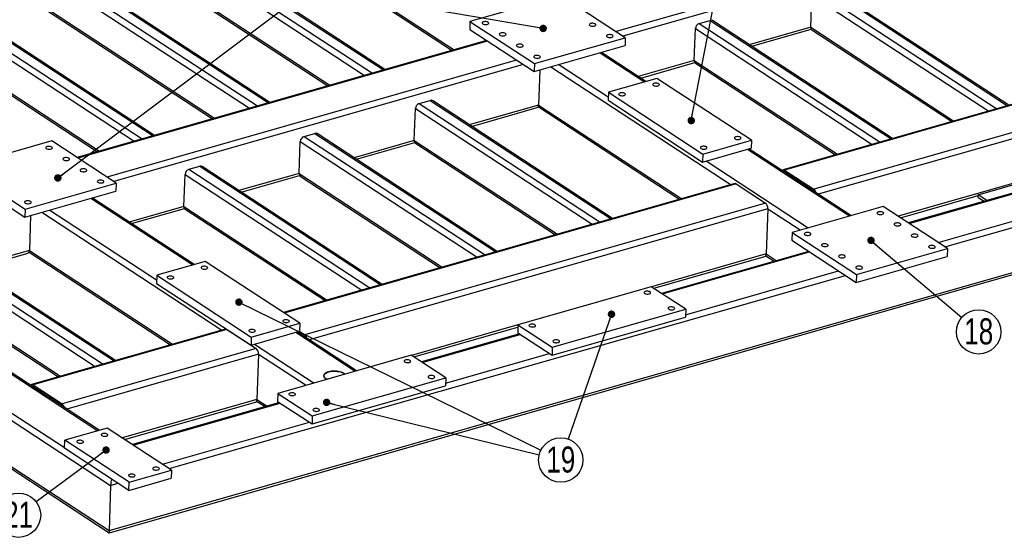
# Model space of a CAD drawing. Header units: millimetres. Extents: x 0 to 841, y 0 to 594.
# Tile 13 of 22: x 476 to 608, y 84 to 153. Entities that reach past the tile are written whole.
import ezdxf

# ---------------------------------------------------------------- set-up
doc = ezdxf.new("R2010")
doc.units = ezdxf.units.MM
doc.layers.add('NOTES', color=6, linetype='Continuous')
doc.layers.add('TRAIT-FORT', color=4, linetype='Continuous', lineweight=25)
doc.styles.add('SLDTEXTSTYLE0', font='TXT', dxfattribs={"width": 0.75})
doc.dimstyles.new('SLDDIMSTYLE7', dxfattribs={"dimtxt": 0.18, "dimasz": 1, "dimexe": 0, "dimexo": 0.0625, "dimgap": 0, "dimtad": 0, "dimtih": 1, "dimtoh": 1, "dimdec": 0, "dimrnd": 1e-09, "dimzin": 0, "dimdsep": 46, "dimtxsty": 'Standard', "dimblk1": 'DOT', "dimblk2": 'DOT', "dimsah": 1, "dimcen": 0.09, "dimadec": 0, "dimazin": 0, "dimtfac": 1, "dimtdec": 0, "dimtofl": 0, "dimtmove": 0, "dimatfit": 3, "dimldrblk": 'DOT', "dimfxl": 1, "dimfrac": 2, "dimtolj": 1, "dimtzin": 0, "dimarcsym": 0})

# ---------------------------------------------------------------- blocks, each defined once
blk = doc.blocks.new('_Dot')
at = {"color": 0, "linetype": 'ByBlock', "lineweight": -2}
blk.add_line((-0.5, 0), (-1, 0), dxfattribs=at)
at = {"color": 0, "linetype": 'ByBlock', "const_width": 0.5}
blk.add_lwpolyline([(-0.25, 0, 1), (0.25, 0, 1)], format="xyb", close=True, dxfattribs=at)
blk = doc.blocks.new('SW_NOTE_28')
at = {"layer": 'NOTES', "color": 0}
blk.add_circle((-0.98, -2.82), 2.98, dxfattribs=at)
at = {"layer": 'NOTES', "color": 0, "insert": (-0.97, -1), "char_height": 3.5, "attachment_point": 2, "style": 'SLDTEXTSTYLE0'}
blk.add_mtext('19', dxfattribs=at)
blk = doc.blocks.new('SW_NOTE_35')
at = {"layer": 'NOTES', "color": 0}
blk.add_circle((-2.39, -1.78), 2.98, dxfattribs=at)
at = {"layer": 'NOTES', "color": 0, "insert": (-2.38, 0.04), "char_height": 3.5, "attachment_point": 2, "style": 'SLDTEXTSTYLE0'}
blk.add_mtext('21', dxfattribs=at)
blk = doc.blocks.new('SW_NOTE_40')
at = {"layer": 'NOTES', "color": 0}
blk.add_circle((2.27, -1.93), 2.98, dxfattribs=at)
at = {"layer": 'NOTES', "color": 0, "insert": (2.28, -0.11), "char_height": 3.5, "attachment_point": 2, "style": 'SLDTEXTSTYLE0'}
blk.add_mtext('18', dxfattribs=at)

msp = doc.modelspace()

# ---------------------------------------------------------------- linework, layer by layer
at = {"layer": 'TRAIT-FORT', "lineweight": 25}
for p, q in [((354.84, 177.84), (487.74, 90.85)), ((354.62, 171.75), (487.53, 84.76)), ((354.91, 171.3), (487.56, 84.48)), ((615.74, 169.03), (555.75, 151.89)), ((616.66, 168.44), (556.66, 151.29)), ((493.16, 167.22), (524.46, 146.74)), ((524.64, 146.79), (493.47, 167.19)), ((491.19, 166.13), (521.92, 146.01)), ((491.69, 166.8), (522.99, 146.32)), ((507.7, 166.38), (533.68, 149.37)), ((507.75, 166.6), (533.96, 149.45)), ((475.69, 161.7), (506.43, 141.58)), ((476.2, 162.38), (507.5, 141.89)), ((477.67, 162.8), (508.97, 142.31)), ((509.15, 142.36), (477.98, 162.76)), ((491.03, 161.83), (517.24, 144.67)), ((491.19, 161.46), (516.97, 144.6)), ((460.7, 157.95), (492, 137.46)), ((462.17, 158.37), (493.47, 137.88)), ((493.65, 137.93), (462.48, 158.33)), ((584.06, 157.88), (608.42, 141.93)), ((608.6, 141.98), (584.37, 157.84)), ((460.2, 157.27), (490.93, 137.16)), ((475.54, 157.4), (501.74, 140.25)), ((475.7, 157.04), (501.47, 140.17)), ((548.32, 156.75), (536.09, 153.26)), ((556.99, 151.08), (548.32, 156.75)), ((581.93, 152.48), (582.08, 156.78)), ((582.08, 156.78), (605.88, 141.21)), ((582.59, 157.46), (606.96, 141.51)), ((460.04, 152.97), (486.25, 135.82)), ((460.2, 152.61), (485.98, 135.74)), ((536.09, 153.26), (536.05, 152.18)), ((536.09, 153.26), (544.75, 147.59)), ((566.93, 152.99), (568.4, 153.41)), ((566.93, 152.99), (591.3, 137.04)), ((568.4, 153.41), (592.77, 137.46)), ((592.94, 137.51), (568.71, 153.37)), ((581.93, 152.48), (573.67, 150.12)), ((645.11, 152.42), (578.24, 133.31)), ((645.29, 152.38), (578.42, 133.27)), ((581.93, 152.48), (601.2, 139.87)), ((536.05, 152.18), (544.72, 146.51)), ((544.75, 147.59), (556.99, 151.08)), ((556.99, 151.08), (556.95, 150.01)), ((566.27, 148.01), (566.42, 152.31)), ((566.42, 152.31), (590.22, 136.73)), ((573.99, 149.92), (582, 152.21)), ((582.09, 152.12), (600.93, 139.79)), ((538.32, 150.7), (483.22, 134.95)), ((538.42, 150.63), (483.32, 134.89)), ((544.72, 146.51), (556.95, 150.01)), ((649.22, 149.8), (582.35, 130.7)), ((553.6, 149.05), (559.58, 145.14)), ((559.76, 145.19), (553.78, 149.1)), ((649.55, 149.04), (582.95, 130.01)), ((542.35, 148.06), (487.25, 132.32)), ((543.26, 147.46), (488.16, 131.72)), ((544.75, 147.59), (544.72, 146.51)), ((546.98, 147.16), (571.21, 131.3)), ((548.06, 147.47), (554.69, 143.12)), ((566.27, 148.01), (558.74, 145.86)), ((559.06, 145.65), (566.34, 147.73)), ((566.27, 148.01), (585.54, 135.4)), ((566.43, 147.65), (585.27, 135.32)), ((545.48, 146.73), (545.31, 142.02)), ((561.24, 145.61), (554.72, 143.75)), ((573.95, 137.29), (561.24, 145.61)), ((554.72, 143.75), (554.68, 142.67)), ((554.72, 143.75), (567.43, 135.43)), ((529.25, 142.22), (530.72, 142.64)), ((529.25, 142.22), (553.62, 126.27)), ((530.72, 142.64), (555.09, 126.69)), ((555.27, 126.74), (531.03, 142.61)), ((545.31, 142.02), (535.99, 139.36)), ((545.26, 141.8), (564.31, 129.33)), ((545.31, 142.02), (564.58, 129.41)), ((554.68, 142.67), (567.39, 134.35)), ((528.59, 137.24), (528.75, 141.54)), ((528.75, 141.54), (552.55, 125.97)), ((536.31, 139.15), (545.13, 141.67)), ((600, 122.93), (659.99, 140.07)), ((513.76, 137.79), (515.23, 138.21)), ((513.76, 137.79), (538.13, 121.85)), ((515.23, 138.21), (539.59, 122.27)), ((539.77, 122.32), (515.54, 138.18)), ((479.81, 137.18), (467.58, 133.69)), ((488.48, 131.51), (479.81, 137.18)), ((487.53, 84.76), (668.57, 136.49)), ((513.1, 132.82), (513.25, 137.12)), ((513.25, 137.12), (537.05, 121.54)), ((528.59, 137.24), (520.5, 134.93)), ((520.82, 134.72), (528.67, 136.97)), ((528.59, 137.24), (547.87, 124.63)), ((528.75, 136.88), (547.59, 124.55)), ((567.43, 135.43), (573.95, 137.29)), ((573.95, 137.29), (573.91, 136.22)), ((487.58, 84.48), (668.16, 136.07)), ((567.39, 134.35), (573.91, 136.22)), ((567.43, 135.43), (567.39, 134.35)), ((573.42, 136.08), (587.14, 127.1)), ((587.32, 127.15), (573.6, 136.13)), ((430.52, 134.53), (486.02, 98.21)), ((486.2, 98.26), (430.61, 134.64)), ((567.88, 134.49), (581.6, 125.52)), ((467.54, 132.61), (476.21, 126.94)), ((467.58, 133.69), (476.25, 128.01)), ((497.6, 128.39), (497.76, 132.69)), ((497.76, 132.69), (521.56, 117.11)), ((498.26, 133.37), (499.73, 133.79)), ((498.26, 133.37), (522.63, 117.42)), ((499.73, 133.79), (524.1, 117.84)), ((524.28, 117.89), (500.04, 133.75)), ((513.1, 132.82), (505, 130.5)), ((505.32, 130.3), (513.17, 132.54)), ((513.1, 132.82), (532.37, 120.2)), ((582.34, 130.43), (578.41, 133)), ((578.42, 133.27), (582.35, 130.7)), ((578.52, 132.93), (578.5, 132.92)), ((615.94, 133.41), (593.7, 127.05)), ((604.47, 129.95), (613.45, 132.52)), ((476.25, 128.01), (488.48, 131.51)), ((488.48, 131.51), (488.44, 130.43)), ((571.71, 131.44), (510.99, 114.09)), ((571.9, 131.4), (511.09, 114.03)), ((513.26, 132.45), (532.1, 120.12)), ((571.9, 131.4), (575.83, 128.83)), ((616.15, 132.19), (595.06, 126.16)), ((595.16, 126.1), (616.25, 132.13)), ((476.21, 126.94), (488.44, 130.43)), ((594.02, 126.84), (604.47, 129.83)), ((604.46, 129.59), (604.47, 129.95)), ((605.65, 129.19), (604.47, 129.95)), ((485.1, 129.48), (498.82, 120.5)), ((499, 120.55), (485.28, 129.53)), ((575.83, 128.83), (513.85, 111.12)), ((599.09, 123.53), (620.18, 129.55)), ((604.46, 129.59), (605.26, 129.07)), ((476.25, 128.01), (476.21, 126.94)), ((478.48, 127.59), (502.71, 111.73)), ((479.56, 127.89), (493.93, 118.48)), ((497.6, 128.39), (490.24, 126.28)), ((490.55, 126.08), (497.68, 128.11)), ((497.6, 128.39), (516.88, 115.78)), ((497.76, 128.03), (516.6, 115.7)), ((576.15, 128.07), (514.45, 110.44)), ((576.15, 128.07), (575.94, 121.98)), ((576.15, 128.07), (580.52, 125.21)), ((591.66, 128.39), (579.42, 124.89)), ((600.33, 122.72), (591.66, 128.39)), ((476.98, 127.16), (476.81, 122.45)), ((579.42, 124.89), (579.39, 123.82)), ((579.42, 124.89), (588.09, 119.22)), ((463.85, 123.53), (488.22, 107.59)), ((488.39, 107.64), (464.16, 123.5)), ((579.39, 123.82), (588.05, 118.15)), ((461.87, 122.44), (485.67, 106.86)), ((462.38, 123.11), (486.75, 107.17)), ((476.81, 122.45), (469.12, 120.25)), ((469.44, 120.04), (476.63, 122.1)), ((476.76, 122.22), (495.81, 109.76)), ((476.81, 122.45), (496.08, 109.83)), ((575.94, 121.98), (560.51, 117.57)), ((581.66, 122.33), (561.87, 116.68)), ((561.97, 116.61), (581.76, 122.27)), ((575.94, 121.98), (577.3, 121.09)), ((588.09, 119.22), (600.33, 122.72)), ((600.33, 122.72), (600.29, 121.64)), ((500.48, 120.97), (493.95, 119.11)), ((513.19, 112.65), (500.48, 120.97)), ((560.83, 117.36), (575.76, 121.63)), ((575.89, 121.75), (577.02, 121.01)), ((588.05, 118.15), (600.29, 121.64)), ((565.08, 113.81), (585.68, 119.7)), ((461.72, 118.14), (480.99, 105.52)), ((493.95, 119.11), (493.92, 118.03)), ((493.92, 118.03), (506.63, 109.71)), ((493.95, 119.11), (506.67, 110.79)), ((495.61, 93.1), (586.6, 119.1)), ((588.09, 119.22), (588.05, 118.15)), ((461.88, 117.77), (480.72, 105.44)), ((560.49, 117.58), (542.55, 112.46)), ((565.11, 114.56), (560.49, 117.58)), ((547.17, 109.43), (565.11, 114.56)), ((565.11, 114.56), (565.07, 113.48)), ((506.67, 110.79), (513.19, 112.65)), ((513.19, 112.65), (513.15, 111.58)), ((547.13, 108.36), (565.07, 113.48)), ((503.21, 111.87), (477.11, 104.41)), ((503.39, 111.83), (477.3, 104.37)), ((503.39, 111.83), (507.32, 109.26)), ((506.63, 109.71), (513.15, 111.58)), ((512.66, 111.44), (520.66, 106.2)), ((520.84, 106.25), (512.84, 111.49)), ((513.84, 110.85), (512.86, 111.49)), ((513.15, 111.58), (513.85, 111.12)), ((542.55, 112.44), (528.22, 108.34)), ((528.53, 108.13), (542.54, 112.13)), ((542.55, 112.46), (542.51, 111.38)), ((542.51, 111.38), (547.13, 108.36)), ((542.55, 112.46), (547.17, 109.43)), ((506.67, 110.79), (506.63, 109.71)), ((542.76, 111.22), (529.57, 107.45)), ((529.67, 107.39), (542.86, 111.15)), ((507.32, 109.26), (481.23, 101.8)), ((507.12, 109.85), (515.12, 104.62)), ((547.17, 109.43), (547.13, 108.36)), ((507.65, 108.49), (481.83, 101.12)), ((507.65, 108.49), (507.43, 102.4)), ((507.65, 108.49), (514.04, 104.31)), ((528.19, 108.35), (510.25, 103.23)), ((532.82, 105.33), (528.19, 108.35)), ((532.79, 104.58), (546.78, 108.58)), ((466.75, 105.6), (481.53, 95.93)), ((514.87, 100.2), (532.82, 105.33)), ((532.82, 105.33), (532.78, 104.25)), ((481.22, 101.53), (477.29, 104.11)), ((477.3, 104.37), (481.23, 101.8)), ((477.4, 104.03), (477.38, 104.03)), ((514.84, 99.13), (532.78, 104.25)), ((507.43, 102.4), (489.31, 97.23)), ((489.63, 97.02), (507.25, 102.05)), ((507.38, 102.18), (508.52, 101.44)), ((507.43, 102.4), (508.79, 101.51)), ((510.25, 103.23), (510.21, 102.15)), ((510.21, 102.15), (514.84, 99.13)), ((510.25, 103.23), (514.87, 100.2)), ((510.46, 101.99), (490.67, 96.34)), ((490.77, 96.27), (510.56, 101.93)), ((514.87, 100.2), (514.84, 99.13)), ((487.27, 98.56), (481.56, 96.93)), ((495.94, 92.89), (487.27, 98.56)), ((494.7, 93.7), (514.49, 99.35)), ((481.52, 95.86), (481.56, 96.93)), ((490.23, 91.26), (481.56, 96.93)), ((490.19, 90.18), (481.52, 95.86)), ((490.23, 91.26), (495.94, 92.89)), ((495.94, 92.89), (495.9, 91.82)), ((490.19, 90.18), (495.9, 91.82)), ((487.74, 90.85), (487.53, 84.76)), ((487.74, 90.85), (488.73, 91.14)), ((490.19, 90.18), (490.23, 91.26))]:
    msp.add_line(p, q, dxfattribs=at)
at = {"layer": 'TRAIT-FORT', "lineweight": 25, "flags": 128}
for points in [[(537.81, 152.94), (537.9, 152.89), (538.01, 152.86), (538.13, 152.84), (538.26, 152.84), (538.38, 152.86), (538.49, 152.89), (538.56, 152.93), (538.61, 152.98), (538.63, 153.04), (538.6, 153.09), (538.54, 153.15), (538.45, 153.19), (538.34, 153.22), (538.22, 153.24), (538.09, 153.24), (537.97, 153.22), (537.87, 153.19), (537.79, 153.15), (537.74, 153.1), (537.73, 153.04), (537.75, 152.99), (537.81, 152.94)], [(552.22, 152.71), (552.31, 152.66), (552.42, 152.63), (552.54, 152.61), (552.67, 152.61), (552.79, 152.63), (552.89, 152.66), (552.97, 152.7), (553.02, 152.75), (553.03, 152.81), (553.01, 152.86), (552.95, 152.92), (552.86, 152.96), (552.75, 152.99), (552.63, 153.01), (552.5, 153.01), (552.38, 153), (552.28, 152.97), (552.2, 152.92), (552.15, 152.87), (552.14, 152.82), (552.16, 152.76), (552.22, 152.71)], [(540.12, 151.42), (540.21, 151.38), (540.32, 151.35), (540.44, 151.33), (540.57, 151.33), (540.69, 151.34), (540.8, 151.37), (540.88, 151.42), (540.92, 151.47), (540.94, 151.52), (540.91, 151.58), (540.85, 151.63), (540.77, 151.68), (540.66, 151.71), (540.53, 151.73), (540.4, 151.73), (540.28, 151.71), (540.18, 151.68), (540.1, 151.64), (540.05, 151.59), (540.04, 151.53), (540.06, 151.48), (540.12, 151.42)], [(554.53, 151.19), (554.62, 151.15), (554.73, 151.12), (554.85, 151.1), (554.98, 151.1), (555.1, 151.12), (555.21, 151.15), (555.29, 151.19), (555.33, 151.24), (555.35, 151.3), (555.32, 151.35), (555.26, 151.4), (555.18, 151.45), (555.06, 151.48), (554.94, 151.5), (554.81, 151.5), (554.69, 151.48), (554.59, 151.45), (554.51, 151.41), (554.46, 151.36), (554.45, 151.3), (554.47, 151.25), (554.53, 151.19)], [(542.43, 149.91), (542.52, 149.87), (542.63, 149.84), (542.75, 149.82), (542.88, 149.82), (543, 149.83), (543.11, 149.86), (543.19, 149.9), (543.24, 149.96), (543.25, 150.01), (543.22, 150.07), (543.17, 150.12), (543.08, 150.16), (542.97, 150.2), (542.84, 150.21), (542.71, 150.21), (542.59, 150.2), (542.49, 150.17), (542.41, 150.13), (542.36, 150.08), (542.35, 150.02), (542.37, 149.96), (542.43, 149.91)], [(544.74, 148.4), (544.83, 148.35), (544.94, 148.32), (545.07, 148.31), (545.19, 148.3), (545.32, 148.32), (545.42, 148.35), (545.5, 148.39), (545.55, 148.44), (545.56, 148.5), (545.54, 148.56), (545.48, 148.61), (545.39, 148.65), (545.28, 148.68), (545.15, 148.7), (545.03, 148.7), (544.9, 148.69), (544.8, 148.66), (544.72, 148.61), (544.67, 148.56), (544.66, 148.51), (544.68, 148.45), (544.74, 148.4)], [(560.77, 144.66), (560.86, 144.62), (560.96, 144.59), (561.08, 144.57), (561.21, 144.57), (561.33, 144.59), (561.43, 144.62), (561.51, 144.66), (561.55, 144.71), (561.57, 144.76), (561.54, 144.82), (561.49, 144.87), (561.4, 144.91), (561.29, 144.94), (561.17, 144.96), (561.05, 144.96), (560.93, 144.95), (560.83, 144.92), (560.75, 144.88), (560.7, 144.83), (560.69, 144.77), (560.71, 144.72), (560.77, 144.66)], [(556.2, 143.36), (556.29, 143.32), (556.4, 143.29), (556.52, 143.27), (556.64, 143.27), (556.76, 143.28), (556.86, 143.31), (556.94, 143.35), (556.99, 143.4), (557, 143.46), (556.98, 143.51), (556.92, 143.56), (556.83, 143.61), (556.73, 143.64), (556.6, 143.65), (556.48, 143.66), (556.36, 143.64), (556.26, 143.61), (556.18, 143.57), (556.13, 143.52), (556.12, 143.47), (556.14, 143.41), (556.2, 143.36)], [(571.75, 137.48), (571.83, 137.44), (571.94, 137.4), (572.06, 137.39), (572.19, 137.39), (572.31, 137.4), (572.41, 137.43), (572.49, 137.47), (572.53, 137.52), (572.55, 137.58), (572.52, 137.63), (572.47, 137.68), (572.38, 137.73), (572.27, 137.76), (572.15, 137.77), (572.02, 137.78), (571.91, 137.76), (571.8, 137.73), (571.73, 137.69), (571.68, 137.64), (571.67, 137.58), (571.69, 137.53), (571.75, 137.48)], [(479.09, 136.16), (479.18, 136.12), (479.29, 136.08), (479.41, 136.07), (479.54, 136.07), (479.66, 136.08), (479.77, 136.11), (479.85, 136.15), (479.9, 136.2), (479.91, 136.26), (479.88, 136.32), (479.83, 136.37), (479.74, 136.41), (479.63, 136.44), (479.5, 136.46), (479.37, 136.46), (479.25, 136.45), (479.15, 136.42), (479.07, 136.38), (479.02, 136.32), (479.01, 136.27), (479.03, 136.21), (479.09, 136.16)], [(567.18, 136.17), (567.27, 136.13), (567.38, 136.1), (567.5, 136.08), (567.62, 136.08), (567.74, 136.1), (567.84, 136.13), (567.92, 136.17), (567.97, 136.22), (567.98, 136.27), (567.96, 136.33), (567.9, 136.38), (567.81, 136.42), (567.7, 136.45), (567.58, 136.47), (567.46, 136.47), (567.34, 136.46), (567.24, 136.43), (567.16, 136.39), (567.11, 136.33), (567.1, 136.28), (567.12, 136.22), (567.18, 136.17)], [(481.4, 134.65), (481.49, 134.6), (481.6, 134.57), (481.73, 134.55), (481.85, 134.55), (481.97, 134.57), (482.08, 134.6), (482.16, 134.64), (482.21, 134.69), (482.22, 134.75), (482.2, 134.8), (482.14, 134.86), (482.05, 134.9), (481.94, 134.93), (481.81, 134.95), (481.69, 134.95), (481.56, 134.93), (481.46, 134.9), (481.38, 134.86), (481.33, 134.81), (481.32, 134.76), (481.34, 134.7), (481.4, 134.65)], [(483.71, 133.13), (483.8, 133.09), (483.91, 133.06), (484.04, 133.04), (484.17, 133.04), (484.29, 133.06), (484.39, 133.08), (484.47, 133.13), (484.52, 133.18), (484.53, 133.23), (484.51, 133.29), (484.45, 133.34), (484.36, 133.39), (484.25, 133.42), (484.12, 133.44), (484, 133.44), (483.88, 133.42), (483.77, 133.39), (483.69, 133.35), (483.64, 133.3), (483.63, 133.24), (483.66, 133.19), (483.71, 133.13)], [(578.41, 133), (578.38, 133.02), (578.35, 133.02)], [(486.03, 131.62), (486.11, 131.58), (486.22, 131.55), (486.35, 131.53), (486.48, 131.53), (486.6, 131.54), (486.7, 131.57), (486.78, 131.61), (486.83, 131.67), (486.84, 131.72), (486.82, 131.78), (486.76, 131.83), (486.67, 131.87), (486.56, 131.91), (486.44, 131.92), (486.31, 131.92), (486.19, 131.91), (486.08, 131.88), (486, 131.84), (485.96, 131.79), (485.94, 131.73), (485.97, 131.67), (486.03, 131.62)], [(582.4, 130.37), (582.37, 130.4), (582.34, 130.43)], [(476.24, 128.82), (476.33, 128.78), (476.44, 128.75), (476.56, 128.73), (476.69, 128.73), (476.81, 128.75), (476.92, 128.78), (477, 128.82), (477.04, 128.87), (477.06, 128.93), (477.03, 128.98), (476.97, 129.03), (476.89, 129.08), (476.77, 129.11), (476.65, 129.13), (476.52, 129.13), (476.4, 129.11), (476.3, 129.08), (476.22, 129.04), (476.17, 128.99), (476.16, 128.93), (476.18, 128.88), (476.24, 128.82)], [(590.93, 127.37), (591.02, 127.32), (591.13, 127.29), (591.26, 127.28), (591.38, 127.27), (591.51, 127.29), (591.61, 127.32), (591.69, 127.36), (591.74, 127.41), (591.75, 127.47), (591.73, 127.53), (591.67, 127.58), (591.58, 127.62), (591.47, 127.65), (591.34, 127.67), (591.22, 127.67), (591.1, 127.66), (590.99, 127.63), (590.91, 127.58), (590.86, 127.53), (590.85, 127.48), (590.88, 127.42), (590.93, 127.37)], [(593.25, 125.85), (593.33, 125.81), (593.44, 125.78), (593.57, 125.76), (593.7, 125.76), (593.82, 125.78), (593.92, 125.81), (594, 125.85), (594.05, 125.9), (594.06, 125.96), (594.04, 126.01), (593.98, 126.06), (593.89, 126.11), (593.78, 126.14), (593.66, 126.16), (593.53, 126.16), (593.41, 126.14), (593.3, 126.11), (593.22, 126.07), (593.18, 126.02), (593.16, 125.96), (593.19, 125.91), (593.25, 125.85)], [(581.15, 124.57), (581.24, 124.53), (581.35, 124.5), (581.47, 124.48), (581.6, 124.48), (581.72, 124.49), (581.82, 124.52), (581.9, 124.57), (581.95, 124.62), (581.96, 124.67), (581.94, 124.73), (581.88, 124.78), (581.79, 124.83), (581.68, 124.86), (581.56, 124.87), (581.43, 124.87), (581.31, 124.86), (581.2, 124.83), (581.13, 124.79), (581.08, 124.74), (581.07, 124.68), (581.09, 124.62), (581.15, 124.57)], [(595.56, 124.34), (595.64, 124.3), (595.76, 124.27), (595.88, 124.25), (596.01, 124.25), (596.13, 124.26), (596.23, 124.29), (596.31, 124.34), (596.36, 124.39), (596.37, 124.44), (596.35, 124.5), (596.29, 124.55), (596.2, 124.6), (596.09, 124.63), (595.97, 124.64), (595.84, 124.65), (595.72, 124.63), (595.61, 124.6), (595.53, 124.56), (595.49, 124.51), (595.47, 124.45), (595.5, 124.39), (595.56, 124.34)], [(583.46, 123.06), (583.55, 123.02), (583.66, 122.98), (583.78, 122.97), (583.91, 122.97), (584.03, 122.98), (584.14, 123.01), (584.21, 123.05), (584.26, 123.1), (584.28, 123.16), (584.25, 123.22), (584.19, 123.27), (584.1, 123.31), (583.99, 123.34), (583.87, 123.36), (583.74, 123.36), (583.62, 123.35), (583.52, 123.32), (583.44, 123.27), (583.39, 123.22), (583.38, 123.17), (583.4, 123.11), (583.46, 123.06)], [(597.87, 122.83), (597.96, 122.79), (598.07, 122.75), (598.19, 122.74), (598.32, 122.74), (598.44, 122.75), (598.54, 122.78), (598.62, 122.82), (598.67, 122.87), (598.68, 122.93), (598.66, 122.99), (598.6, 123.04), (598.51, 123.08), (598.4, 123.11), (598.28, 123.13), (598.15, 123.13), (598.03, 123.12), (597.93, 123.09), (597.85, 123.05), (597.8, 122.99), (597.79, 122.94), (597.81, 122.88), (597.87, 122.83)], [(585.77, 121.55), (585.86, 121.5), (585.97, 121.47), (586.09, 121.45), (586.22, 121.45), (586.34, 121.47), (586.45, 121.5), (586.53, 121.54), (586.57, 121.59), (586.59, 121.65), (586.56, 121.7), (586.5, 121.76), (586.42, 121.8), (586.31, 121.83), (586.18, 121.85), (586.05, 121.85), (585.93, 121.83), (585.83, 121.8), (585.75, 121.76), (585.7, 121.71), (585.69, 121.65), (585.71, 121.6), (585.77, 121.55)], [(500.01, 120.02), (500.09, 119.98), (500.2, 119.95), (500.32, 119.93), (500.45, 119.93), (500.57, 119.95), (500.67, 119.98), (500.75, 120.02), (500.79, 120.07), (500.81, 120.12), (500.78, 120.18), (500.73, 120.23), (500.64, 120.27), (500.53, 120.3), (500.41, 120.32), (500.28, 120.32), (500.17, 120.31), (500.06, 120.28), (499.99, 120.23), (499.94, 120.18), (499.93, 120.13), (499.95, 120.07), (500.01, 120.02)], [(588.08, 120.03), (588.17, 119.99), (588.28, 119.96), (588.4, 119.94), (588.53, 119.94), (588.65, 119.95), (588.76, 119.98), (588.84, 120.03), (588.89, 120.08), (588.9, 120.13), (588.87, 120.19), (588.82, 120.24), (588.73, 120.29), (588.62, 120.32), (588.49, 120.34), (588.36, 120.34), (588.24, 120.32), (588.14, 120.29), (588.06, 120.25), (588.01, 120.2), (588, 120.14), (588.02, 120.09), (588.08, 120.03)], [(495.44, 118.72), (495.53, 118.68), (495.64, 118.64), (495.76, 118.63), (495.88, 118.63), (496, 118.64), (496.1, 118.67), (496.18, 118.71), (496.23, 118.76), (496.24, 118.82), (496.22, 118.87), (496.16, 118.92), (496.07, 118.97), (495.96, 119), (495.84, 119.01), (495.72, 119.01), (495.6, 119), (495.5, 118.97), (495.42, 118.93), (495.37, 118.88), (495.36, 118.82), (495.38, 118.77), (495.44, 118.72)], [(559.6, 116.68), (559.69, 116.63), (559.79, 116.6), (559.92, 116.59), (560.04, 116.58), (560.16, 116.6), (560.26, 116.63), (560.34, 116.67), (560.39, 116.72), (560.4, 116.77), (560.37, 116.83), (560.32, 116.88), (560.23, 116.92), (560.12, 116.95), (560, 116.97), (559.88, 116.97), (559.76, 116.96), (559.66, 116.93), (559.58, 116.89), (559.53, 116.84), (559.52, 116.78), (559.54, 116.73), (559.6, 116.68)], [(562.84, 114.56), (562.92, 114.52), (563.03, 114.48), (563.15, 114.47), (563.28, 114.47), (563.39, 114.48), (563.5, 114.51), (563.57, 114.55), (563.62, 114.6), (563.63, 114.66), (563.61, 114.71), (563.55, 114.76), (563.47, 114.81), (563.36, 114.84), (563.24, 114.85), (563.11, 114.85), (562.99, 114.84), (562.89, 114.81), (562.81, 114.77), (562.77, 114.72), (562.75, 114.66), (562.78, 114.61), (562.84, 114.56)], [(510.99, 112.84), (511.07, 112.79), (511.18, 112.76), (511.3, 112.75), (511.43, 112.75), (511.55, 112.76), (511.65, 112.79), (511.73, 112.83), (511.77, 112.88), (511.79, 112.94), (511.76, 112.99), (511.7, 113.04), (511.62, 113.09), (511.51, 113.12), (511.39, 113.13), (511.26, 113.13), (511.15, 113.12), (511.04, 113.09), (510.97, 113.05), (510.92, 113), (510.91, 112.94), (510.93, 112.89), (510.99, 112.84)], [(506.42, 111.53), (506.51, 111.49), (506.61, 111.46), (506.74, 111.44), (506.86, 111.44), (506.98, 111.46), (507.08, 111.49), (507.16, 111.53), (507.21, 111.58), (507.22, 111.63), (507.2, 111.69), (507.14, 111.74), (507.05, 111.78), (506.94, 111.81), (506.82, 111.83), (506.7, 111.83), (506.58, 111.81), (506.48, 111.79), (506.4, 111.74), (506.35, 111.69), (506.34, 111.64), (506.36, 111.58), (506.42, 111.53)], [(544.1, 112.25), (544.19, 112.21), (544.3, 112.18), (544.42, 112.16), (544.55, 112.16), (544.66, 112.17), (544.77, 112.2), (544.84, 112.24), (544.89, 112.29), (544.9, 112.35), (544.88, 112.4), (544.82, 112.45), (544.74, 112.5), (544.63, 112.53), (544.51, 112.54), (544.38, 112.55), (544.26, 112.53), (544.16, 112.5), (544.08, 112.46), (544.04, 112.41), (544.02, 112.36), (544.05, 112.3), (544.1, 112.25)], [(513.9, 110.8), (513.87, 110.83), (513.84, 110.85)], [(547.34, 110.13), (547.43, 110.09), (547.53, 110.06), (547.66, 110.04), (547.78, 110.04), (547.9, 110.05), (548, 110.08), (548.08, 110.12), (548.13, 110.17), (548.14, 110.23), (548.12, 110.29), (548.06, 110.34), (547.97, 110.38), (547.86, 110.41), (547.74, 110.43), (547.62, 110.43), (547.5, 110.41), (547.4, 110.38), (547.32, 110.34), (547.27, 110.29), (547.26, 110.24), (547.28, 110.18), (547.34, 110.13)], [(527.3, 107.45), (527.39, 107.41), (527.5, 107.38), (527.62, 107.36), (527.75, 107.36), (527.86, 107.37), (527.97, 107.4), (528.04, 107.44), (528.09, 107.49), (528.1, 107.55), (528.08, 107.6), (528.02, 107.65), (527.94, 107.7), (527.83, 107.73), (527.71, 107.74), (527.58, 107.75), (527.46, 107.73), (527.36, 107.7), (527.28, 107.66), (527.24, 107.61), (527.22, 107.56), (527.25, 107.5), (527.3, 107.45)], [(516.86, 105.12), (516.78, 105.16), (516.65, 105.24), (516.55, 105.34), (516.48, 105.44), (516.44, 105.54), (516.44, 105.64), (516.48, 105.74), (516.54, 105.84), (516.65, 105.92), (516.78, 106), (516.94, 106.07), (517.12, 106.13), (517.32, 106.17), (517.53, 106.2), (517.76, 106.21), (517.99, 106.21), (518.22, 106.19), (518.44, 106.16), (518.65, 106.11), (518.84, 106.05), (519.01, 105.98), (519.16, 105.9), (519.16, 105.9)], [(517.07, 106.12), (516.89, 106.06), (516.74, 105.98), (516.62, 105.9), (516.52, 105.81), (516.46, 105.72), (516.44, 105.62), (516.45, 105.51), (516.49, 105.41), (516.57, 105.31), (516.68, 105.22), (516.82, 105.14), (516.86, 105.12)], [(519.28, 105.81), (519.25, 105.83), (519.13, 105.92), (518.97, 106), (518.8, 106.07), (518.6, 106.13), (518.38, 106.17), (518.16, 106.2), (517.93, 106.21), (517.7, 106.21), (517.48, 106.2), (517.27, 106.16), (517.07, 106.12)], [(519.16, 105.9), (519.28, 105.81), (519.28, 105.81)], [(530.54, 105.33), (530.63, 105.29), (530.73, 105.26), (530.86, 105.24), (530.98, 105.24), (531.1, 105.25), (531.2, 105.28), (531.28, 105.32), (531.33, 105.37), (531.34, 105.43), (531.32, 105.48), (531.26, 105.54), (531.17, 105.58), (531.06, 105.61), (530.94, 105.63), (530.82, 105.63), (530.7, 105.61), (530.6, 105.58), (530.52, 105.54), (530.47, 105.49), (530.46, 105.44), (530.48, 105.38), (530.54, 105.33)], [(477.29, 104.11), (477.25, 104.12), (477.22, 104.13)], [(511.81, 103.02), (511.9, 102.98), (512, 102.95), (512.13, 102.93), (512.25, 102.93), (512.37, 102.94), (512.47, 102.97), (512.55, 103.02), (512.6, 103.07), (512.61, 103.12), (512.58, 103.18), (512.53, 103.23), (512.44, 103.27), (512.33, 103.3), (512.21, 103.32), (512.09, 103.32), (511.97, 103.3), (511.87, 103.27), (511.79, 103.23), (511.74, 103.18), (511.73, 103.13), (511.75, 103.07), (511.81, 103.02)], [(481.28, 101.48), (481.25, 101.51), (481.22, 101.53)], [(515.05, 100.9), (515.13, 100.86), (515.24, 100.83), (515.36, 100.81), (515.49, 100.81), (515.61, 100.83), (515.71, 100.86), (515.78, 100.9), (515.83, 100.95), (515.84, 101), (515.82, 101.06), (515.76, 101.11), (515.68, 101.15), (515.57, 101.18), (515.45, 101.2), (515.32, 101.2), (515.2, 101.19), (515.1, 101.16), (515.02, 101.11), (514.98, 101.06), (514.97, 101.01), (514.99, 100.95), (515.05, 100.9)], [(483.28, 96.61), (483.37, 96.57), (483.48, 96.53), (483.61, 96.52), (483.74, 96.52), (483.86, 96.53), (483.96, 96.56), (484.04, 96.6), (484.09, 96.65), (484.1, 96.71), (484.08, 96.77), (484.02, 96.82), (483.93, 96.86), (483.82, 96.89), (483.7, 96.91), (483.57, 96.91), (483.45, 96.9), (483.34, 96.87), (483.26, 96.83), (483.21, 96.77), (483.2, 96.72), (483.23, 96.66), (483.28, 96.61)], [(486.55, 97.54), (486.63, 97.5), (486.75, 97.47), (486.87, 97.45), (487, 97.45), (487.12, 97.46), (487.22, 97.49), (487.3, 97.54), (487.35, 97.59), (487.36, 97.64), (487.34, 97.7), (487.28, 97.75), (487.19, 97.8), (487.08, 97.83), (486.96, 97.84), (486.83, 97.85), (486.71, 97.83), (486.6, 97.8), (486.52, 97.76), (486.48, 97.71), (486.46, 97.65), (486.49, 97.59), (486.55, 97.54)], [(493.48, 93), (493.57, 92.96), (493.68, 92.93), (493.8, 92.91), (493.93, 92.91), (494.05, 92.92), (494.16, 92.95), (494.24, 93), (494.28, 93.05), (494.3, 93.1), (494.27, 93.16), (494.22, 93.21), (494.13, 93.26), (494.02, 93.29), (493.89, 93.31), (493.76, 93.31), (493.64, 93.29), (493.54, 93.26), (493.46, 93.22), (493.41, 93.17), (493.4, 93.11), (493.42, 93.06), (493.48, 93)], [(490.22, 92.07), (490.31, 92.03), (490.42, 92), (490.54, 91.98), (490.67, 91.98), (490.79, 91.99), (490.9, 92.02), (490.97, 92.07), (491.02, 92.12), (491.04, 92.17), (491.01, 92.23), (490.95, 92.28), (490.86, 92.32), (490.75, 92.36), (490.63, 92.37), (490.5, 92.37), (490.38, 92.36), (490.28, 92.33), (490.2, 92.29), (490.15, 92.24), (490.14, 92.18), (490.16, 92.12), (490.22, 92.07)]]:
    msp.add_lwpolyline(points, dxfattribs=at)
at = {"layer": 'TRAIT-FORT', "lineweight": 25}
for centre, radius, start, end in [((567.18, 152.27), 0.759, 109.2176, 177.0007), ((568.52, 153.06), 0.368, 58.428, 108.4781), ((582.33, 152.44), 0.401, 174.2835, 233.5753), ((566.67, 147.97), 0.401, 174.2835, 233.5753), ((529.5, 141.5), 0.759, 109.2176, 177.0007), ((530.84, 142.29), 0.368, 58.428, 108.4781), ((544.98, 141.97), 0.337, 296.672, 8.4118), ((514.01, 137.08), 0.759, 109.2176, 177.0007), ((515.34, 137.86), 0.368, 58.428, 108.4781), ((528.99, 137.2), 0.401, 174.2835, 233.5753), ((499.85, 133.44), 0.368, 58.428, 108.4781), ((498.51, 132.65), 0.759, 109.2176, 177.0007), ((513.5, 132.78), 0.401, 174.2835, 233.5753), ((578.3, 133.11), 0.206, 52.3048, 157.9946), ((571.76, 131.23), 0.222, 52.859, 102.983), ((581.82, 130.04), 0.84, 11.4829, 51.1626), ((575.22, 128.12), 0.938, 356.8688, 49.5265), ((498, 128.35), 0.401, 174.2835, 233.5753), ((476.47, 122.4), 0.337, 296.672, 8.4118), ((575.6, 121.93), 0.337, 296.672, 8.4118), ((503.26, 111.65), 0.222, 52.859, 102.983), ((513.32, 110.47), 0.84, 11.4829, 51.1626), ((506.71, 108.55), 0.938, 356.8688, 49.5265), ((477.17, 104.21), 0.206, 52.3048, 157.9946), ((507.1, 102.35), 0.337, 296.672, 8.4118), ((480.7, 101.15), 0.84, 11.4829, 51.1626)]:
    msp.add_arc(centre, radius, start, end, dxfattribs=at)
for centre, start_param, end_param in [((487.88, 91.22), 0.776354, 2.193897), ((487.88, 91.22), 0.776354, 2.193897), ((487.67, 85.13), 2.193897, 3.215036), ((487.67, 85.13), 2.193897, 3.215036)]:
    msp.add_ellipse(centre, major_axis=(0.099, 0.651), ratio=0.160888, start_param=start_param, end_param=end_param, dxfattribs=at)

# ---------------------------------------------------------------- block references
at = {"layer": 'NOTES'}
for name, p in [('SW_NOTE_40', (602.26, 113.43)), ('SW_NOTE_28', (549.28, 97.08)), ('SW_NOTE_35', (477.74, 88.62))]:
    msp.add_blockref(name, p, dxfattribs=at)

# ---------------------------------------------------------------- leaders
for points in [[(565.86, 139.93), (580.69, 215.99)], [(545.94, 152.32), (517.53, 157.16)], [(480.64, 132.21), (512.2, 155.88)], [(590.04, 123.81), (602.26, 113.43)], [(505, 115.5), (545.62, 95.58)], [(555.13, 113.88), (549.28, 97.08)], [(516.8, 102.01), (545.41, 94.98)], [(487.13, 95.6), (477.74, 88.62)]]:
    msp.add_leader(points, dimstyle='SLDDIMSTYLE7', dxfattribs=at)

doc.saveas('drawing.dxf')
